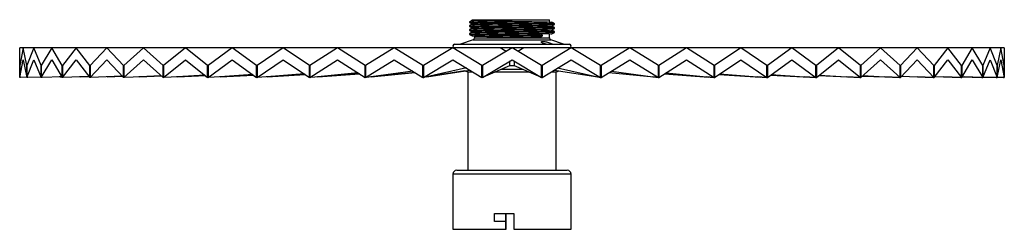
# Paper-space layout '_Derecha' of a CAD drawing. Header units: millimetres. Extents: x -250 to 250, y -86 to 20.
import ezdxf

# ---------------------------------------------------------------- set-up
doc = ezdxf.new("R2010")
doc.units = ezdxf.units.MM

psp = doc.layouts.new('_Derecha')

# ---------------------------------------------------------------- linework, layer by layer
at = {"color": 7, "linetype": 'Continuous', "lineweight": 25}
for p, q in [((-19, 20.31), (-19, 19.88)), ((-19, 20.31), (19, 20.31)), ((19, 19.1), (19, 20.31)), ((-19.68, 18.06), (-20.19, 18.02)), ((-19, 18.02), (-19, 17.88)), ((-19, 16.02), (-19, 15.88)), ((19, 17.1), (19, 17.24)), ((19, 15.1), (19, 15.24)), ((19.84, 17.06), (19.75, 17.06)), ((19.84, 15.06), (19.75, 15.06)), ((-19.68, 10.08), (-26.13, 7.91)), ((-19, 14.02), (-19, 13.88)), ((-19, 12.02), (-19, 11.03)), ((14.47, 11.38), (15.36, 12.09)), ((15.37, 12.52), (14.49, 13.24)), ((19, 11.03), (19, 13.24)), ((19.84, 13.06), (19, 13.02)), ((26.13, 7.91), (19.68, 10.08)), ((250, 6), (-250, 6)), ((-250, -9), (-250, 6)), ((-248.18, 6), (-249.99, -2.94)), ((-246.37, -2.94), (-248.18, 6)), ((-242.74, 6), (-246.33, -2.94)), ((-239.15, -2.94), (-242.74, 6)), ((-233.75, 6), (-239.07, -2.94)), ((-228.43, -2.94), (-233.75, 6)), ((-221.36, 6), (-228.33, -2.94)), ((-214.39, -2.94), (-221.36, 6)), ((-205.75, 6), (-214.27, -2.94)), ((-197.22, -2.94), (-205.75, 6)), ((-187.13, 6), (-197.07, -2.94)), ((-177.18, -2.94), (-187.13, 6)), ((-165.78, 6), (-177.01, -2.94)), ((-154.55, -2.94), (-165.78, 6)), ((-142.02, 6), (-154.36, -2.94)), ((-129.67, -2.94), (-142.02, 6)), ((-116.18, 6), (-129.46, -2.94)), ((-102.9, -2.94), (-116.18, 6)), ((-88.65, 6), (-102.68, -2.94)), ((-74.63, -2.94), (-88.65, 6)), ((-59.83, 6), (-74.39, -2.94)), ((-45.26, -2.94), (-59.83, 6)), ((-30.13, 6), (-45.02, -2.94)), ((-15.24, -2.94), (-30.13, 6)), ((-29.26, 7.91), (29.26, 7.91)), ((0, 6), (-15, -2.94)), ((-3.02, 4.2), (-6.03, 6)), ((15, -2.94), (0, 6)), ((6.03, 6), (3.02, 4.2)), ((30.13, 6), (15.24, -2.94)), ((17.5, 7.91), (17.5, 8)), ((45.02, -2.94), (30.13, 6)), ((59.83, 6), (45.26, -2.94)), ((74.39, -2.94), (59.83, 6)), ((88.65, 6), (74.63, -2.94)), ((102.68, -2.94), (88.65, 6)), ((116.18, 6), (102.9, -2.94)), ((129.46, -2.94), (116.18, 6)), ((142.02, 6), (129.67, -2.94)), ((154.36, -2.94), (142.02, 6)), ((165.78, 6), (154.55, -2.94)), ((177.01, -2.94), (165.78, 6)), ((187.13, 6), (177.18, -2.94)), ((197.07, -2.94), (187.13, 6)), ((205.75, 6), (197.22, -2.94)), ((214.27, -2.94), (205.75, 6)), ((221.36, 6), (214.39, -2.94)), ((228.33, -2.94), (221.36, 6)), ((233.75, 6), (228.43, -2.94)), ((239.07, -2.94), (233.75, 6)), ((242.74, 6), (239.15, -2.94)), ((246.33, -2.94), (242.74, 6)), ((248.18, 6), (246.37, -2.94)), ((249.99, -2.94), (248.18, 6)), ((250, 6), (250, -9)), ((-249.99, -9), (-248.18, 0)), ((-248.18, 0), (-246.37, -9)), ((-246.33, -9), (-242.74, 0)), ((-242.74, 0), (-239.15, -9)), ((-239.07, -9), (-233.75, 0)), ((-233.75, 0), (-228.43, -9)), ((-228.33, -9), (-221.36, 0)), ((-221.36, 0), (-214.39, -9)), ((-214.27, -9), (-205.75, 0)), ((-205.75, 0), (-197.22, -9)), ((-197.07, -9), (-187.13, 0)), ((-187.13, 0), (-177.18, -9)), ((-177.01, -9), (-165.78, 0)), ((-165.78, 0), (-154.55, -9)), ((-154.36, -9), (-142.02, 0)), ((-142.02, 0), (-129.67, -9)), ((-129.46, -9), (-116.18, 0)), ((-116.18, 0), (-102.9, -9)), ((-102.68, -9), (-88.65, 0)), ((-88.65, 0), (-74.63, -9)), ((-74.39, -9), (-59.83, 0)), ((-59.83, 0), (-45.26, -9)), ((-45.02, -9), (-30.13, 0)), ((-30.13, 0), (-15.24, -9)), ((-15, -9), (0, 0)), ((0, 0), (15, -9)), ((15.24, -9), (30.13, 0)), ((30.13, 0), (45.02, -9)), ((45.26, -9), (59.83, 0)), ((59.83, 0), (74.39, -9)), ((74.63, -9), (88.65, 0)), ((88.65, 0), (102.68, -9)), ((102.9, -9), (116.18, 0)), ((116.18, 0), (129.46, -9)), ((129.67, -9), (142.02, 0)), ((142.02, 0), (154.36, -9)), ((154.55, -9), (165.78, 0)), ((165.78, 0), (177.01, -9)), ((177.18, -9), (187.13, 0)), ((187.13, 0), (197.07, -9)), ((197.22, -9), (205.75, 0)), ((205.75, 0), (214.27, -9)), ((214.39, -9), (221.36, 0)), ((221.36, 0), (228.33, -9)), ((228.43, -9), (233.75, 0)), ((233.75, 0), (239.07, -9)), ((239.15, -9), (242.74, 0)), ((242.74, 0), (246.33, -9)), ((246.37, -9), (248.18, 0)), ((248.18, 0), (249.99, -9)), ((-249.99, -2.94), (-250, -2.94)), ((-249.99, -2.94), (-249.99, -9)), ((-246.37, -9), (-246.37, -2.94)), ((-246.33, -2.94), (-246.37, -2.94)), ((-246.33, -2.94), (-246.33, -9)), ((-239.15, -9), (-239.15, -2.94)), ((-239.07, -2.94), (-239.15, -2.94)), ((-239.07, -2.94), (-239.07, -9)), ((-228.43, -9), (-228.43, -2.94)), ((-228.33, -2.94), (-228.43, -2.94)), ((-228.33, -2.94), (-228.33, -9)), ((-214.39, -9), (-214.39, -2.94)), ((-214.27, -2.94), (-214.39, -2.94)), ((-214.27, -2.94), (-214.27, -9)), ((-197.22, -9), (-197.22, -2.94)), ((-197.07, -2.94), (-197.22, -2.94)), ((-197.07, -2.94), (-197.07, -9)), ((-177.01, -2.94), (-177.18, -2.94)), ((-177.18, -9), (-177.18, -2.94)), ((-177.01, -2.94), (-177.01, -9)), ((-154.36, -2.94), (-154.55, -2.94)), ((-154.55, -9), (-154.55, -2.94)), ((-154.36, -2.94), (-154.36, -9)), ((-129.67, -9), (-129.67, -2.94)), ((-129.46, -2.94), (-129.67, -2.94)), ((-129.46, -2.94), (-129.46, -9)), ((-102.9, -9), (-102.9, -2.94)), ((-102.69, -2.94), (-102.9, -2.94)), ((-102.67, -2.93), (-102.7, -2.93)), ((-102.7, -2.93), (-102.69, -2.94)), ((-102.69, -2.94), (-102.69, -9)), ((-102.68, -2.94), (-102.68, -9)), ((-74.63, -9), (-74.63, -2.94)), ((-74.47, -2.94), (-74.63, -2.94)), ((-74.37, -2.92), (-74.47, -2.93)), ((-74.47, -2.93), (-74.47, -2.94)), ((-74.47, -2.94), (-74.47, -9)), ((-74.39, -2.94), (-74.39, -9)), ((-45.26, -9), (-45.26, -2.94)), ((-45.16, -2.94), (-45.26, -2.94)), ((-44.97, -2.9), (-45.16, -2.93)), ((-45.16, -2.93), (-45.16, -2.94)), ((-45.16, -2.94), (-45.16, -9)), ((-45.02, -2.94), (-45.02, -9)), ((-23.16, -4.21), (-43.31, -8.7)), ((-15.24, -9), (-15.24, -2.94)), ((-15.19, -2.94), (-15.24, -2.94)), ((-14.51, -2.64), (-15.2, -2.93)), ((-15.2, -2.93), (-15.19, -2.94)), ((-15.19, -2.94), (-15.19, -9)), ((-15, -2.94), (-15, -9)), ((-14.51, -8.7), (-1.06, -3)), ((5.57, -4.91), (-5.57, -4.91)), ((-1.06, -3), (-1.06, -0.64)), ((-1.06, -3), (1.06, -3)), ((1.06, -0.64), (1.06, -3)), ((1.06, -3), (14.54, -8.72)), ((15.19, -2.94), (14.54, -2.67)), ((15, -9), (15, -2.94)), ((15.19, -2.94), (15.24, -2.94)), ((15.19, -9), (15.19, -2.94)), ((15.24, -2.94), (15.24, -9)), ((23.16, -4.21), (43.36, -8.71)), ((45.16, -2.94), (44.98, -2.91)), ((45.02, -9), (45.02, -2.94)), ((45.16, -2.94), (45.26, -2.94)), ((45.16, -9), (45.16, -2.94)), ((45.26, -2.94), (45.26, -9)), ((74.47, -2.94), (74.38, -2.93)), ((74.39, -9), (74.39, -2.94)), ((74.47, -2.94), (74.63, -2.94)), ((74.47, -9), (74.47, -2.94)), ((74.63, -2.94), (74.63, -9)), ((102.69, -2.94), (102.67, -2.94)), ((102.68, -9), (102.68, -2.94)), ((102.69, -2.94), (102.9, -2.94)), ((102.69, -9), (102.69, -2.94)), ((102.9, -2.94), (102.9, -9)), ((129.46, -9), (129.46, -2.94)), ((129.46, -2.94), (129.67, -2.94)), ((129.67, -2.94), (129.67, -9)), ((154.36, -9), (154.36, -2.94)), ((154.36, -2.94), (154.55, -2.94)), ((154.55, -2.94), (154.55, -9)), ((177.01, -9), (177.01, -2.94)), ((177.01, -2.94), (177.18, -2.94)), ((177.18, -2.94), (177.18, -9)), ((197.07, -9), (197.07, -2.94)), ((197.07, -2.94), (197.22, -2.94)), ((197.22, -2.94), (197.22, -9)), ((214.27, -9), (214.27, -2.94)), ((214.27, -2.94), (214.39, -2.94)), ((214.39, -2.94), (214.39, -9)), ((228.33, -9), (228.33, -2.94)), ((228.33, -2.94), (228.43, -2.94)), ((228.43, -2.94), (228.43, -9)), ((239.07, -9), (239.07, -2.94)), ((239.07, -2.94), (239.15, -2.94)), ((239.15, -2.94), (239.15, -9)), ((246.33, -9), (246.33, -2.94)), ((246.33, -2.94), (246.37, -2.94)), ((246.37, -2.94), (246.37, -9)), ((249.99, -9), (249.99, -2.94)), ((249.99, -2.94), (250, -2.94)), ((-249.54, -9), (-250, -9)), ((-246.39, -8.91), (-249.54, -9)), ((-245.89, -9), (-246.37, -9)), ((-239.23, -8.8), (-245.89, -9)), ((-238.65, -9), (-239.15, -9)), ((-228.62, -8.68), (-238.65, -9)), ((-228.62, -8.68), (-229.93, -8.72)), ((-228.63, -8.67), (-229.38, -8.7)), ((-229.38, -8.7), (-228.62, -8.68)), ((-227.94, -9), (-228.43, -9)), ((-214.73, -8.56), (-227.94, -9)), ((-214.73, -8.56), (-219.62, -8.72)), ((-214.78, -8.5), (-219.09, -8.7)), ((-219.09, -8.7), (-214.73, -8.56)), ((-213.9, -9), (-214.39, -9)), ((-198.12, -8.44), (-213.9, -9)), ((-197.76, -8.43), (-206.1, -8.72)), ((-197.87, -8.32), (-205.61, -8.7)), ((-205.61, -8.7), (-197.76, -8.43)), ((-196.74, -9), (-197.22, -9)), ((-183.8, -8.5), (-196.74, -9)), ((-177.97, -8.29), (-189.58, -8.72)), ((-178.16, -8.12), (-189.13, -8.7)), ((-189.13, -8.7), (-177.97, -8.28)), ((-176.71, -9), (-177.18, -9)), ((-166.16, -8.55), (-176.71, -9)), ((-155.66, -8.11), (-170.3, -8.72)), ((-155.96, -7.88), (-169.89, -8.7)), ((-169.89, -8.7), (-155.67, -8.11)), ((-154.11, -9), (-154.55, -9)), ((-145.64, -8.58), (-154.11, -9)), ((-131.19, -7.89), (-148.53, -8.72)), ((-131.62, -7.58), (-148.17, -8.7)), ((-148.17, -8.7), (-131.2, -7.89)), ((-129.25, -9), (-129.67, -9)), ((-122.68, -8.61), (-129.25, -9)), ((-104.96, -7.6), (-124.59, -8.72)), ((-105.57, -7.19), (-124.3, -8.7)), ((-124.3, -8.7), (-104.96, -7.6)), ((-102.69, -9), (-102.9, -9)), ((-102.69, -9), (-102.68, -8.99)), ((-102.68, -9), (-102.69, -9)), ((-102.52, -9), (-102.68, -9)), ((-97.68, -8.64), (-102.52, -9)), ((-77.44, -7.19), (-98.84, -8.72)), ((-78.29, -6.65), (-98.61, -8.7)), ((-98.61, -8.7), (-77.44, -7.19)), ((-74.47, -9), (-74.63, -9)), ((-74.47, -9), (-74.39, -8.99)), ((-74.39, -8.99), (-74.47, -9)), ((-74.29, -9), (-74.39, -9)), ((-71.04, -8.66), (-74.29, -9)), ((-49.25, -6.54), (-71.65, -8.72)), ((-50.44, -5.8), (-71.48, -8.7)), ((-71.48, -8.7), (-49.25, -6.53)), ((-45.16, -9), (-45.26, -9)), ((-45.16, -9), (-45.02, -8.97)), ((-45.02, -8.98), (-45.16, -9)), ((-44.97, -9), (-45.02, -9)), ((-43.17, -8.68), (-44.97, -9)), ((-23.93, -5.65), (-43.41, -8.72)), ((-43.31, -8.7), (-21.44, -5.26)), ((-23.94, -5.65), (-22.5, -6.14)), ((-22.5, -6.14), (-22.5, -56.14)), ((-22.5, -6.14), (-19.98, -6.14)), ((-15.19, -9), (-15.24, -9)), ((-15.19, -8.99), (-15, -8.91)), ((-8.45, -6.14), (8.45, -6.14)), ((15, -8.92), (15.19, -9)), ((15.19, -9), (15.24, -9)), ((19.98, -6.14), (22.5, -6.14)), ((21.43, -5.26), (43.55, -8.75)), ((22.5, -56.14), (22.5, -6.14)), ((44.96, -9), (43.36, -8.71)), ((43.41, -8.72), (44.97, -9)), ((44.97, -9), (44.96, -9)), ((44.97, -9), (45.02, -9)), ((45.02, -8.98), (45.16, -9)), ((45.16, -9), (45.26, -9)), ((49.25, -6.54), (72.1, -8.77)), ((50.45, -5.8), (71.56, -8.71)), ((74.28, -9), (71.56, -8.71)), ((71.65, -8.72), (74.29, -9)), ((74.29, -9), (74.28, -9)), ((74.29, -9), (74.39, -9)), ((74.29, -9), (74.29, -9)), ((74.39, -8.99), (74.47, -9)), ((74.47, -9), (74.63, -9)), ((77.44, -7.19), (99.8, -8.79)), ((78.29, -6.65), (98.72, -8.71)), ((102.51, -9), (98.72, -8.71)), ((98.84, -8.72), (102.52, -9)), ((102.52, -9), (102.51, -9)), ((102.52, -9), (102.68, -9)), ((102.52, -9), (102.52, -9)), ((102.68, -9), (102.69, -9)), ((102.69, -9), (102.9, -9)), ((104.96, -7.6), (126.27, -8.82)), ((105.57, -7.19), (124.44, -8.71)), ((129.25, -9), (124.44, -8.71)), ((124.59, -8.72), (129.25, -9)), ((129.25, -9), (129.67, -9)), ((129.25, -9), (129.25, -9)), ((129.25, -9), (129.25, -9)), ((131.19, -7.89), (151.19, -8.85)), ((131.62, -7.58), (148.35, -8.71)), ((154.1, -9), (148.35, -8.71)), ((148.53, -8.72), (154.11, -9)), ((154.11, -9), (154.1, -9)), ((154.11, -9), (154.55, -9)), ((154.11, -9), (154.11, -9)), ((155.66, -8.11), (174.28, -8.89)), ((155.96, -7.87), (170.09, -8.71)), ((176.7, -9), (170.09, -8.71)), ((170.3, -8.72), (176.71, -9)), ((176.71, -9), (176.7, -9)), ((176.71, -9), (177.18, -9)), ((176.71, -9), (176.71, -9)), ((177.97, -8.29), (195.35, -8.94)), ((178.16, -8.11), (189.35, -8.71)), ((196.73, -9), (189.35, -8.71)), ((189.58, -8.72), (196.74, -9)), ((196.74, -9), (196.73, -9)), ((196.74, -9), (197.22, -9)), ((196.74, -9), (196.74, -9)), ((197.76, -8.43), (213.89, -9)), ((197.87, -8.32), (205.85, -8.71)), ((213.89, -9), (205.85, -8.71)), ((206.1, -8.72), (213.9, -9)), ((213.9, -9), (213.89, -9)), ((213.9, -9), (214.39, -9)), ((213.9, -9), (213.9, -9)), ((214.73, -8.56), (227.93, -9)), ((214.78, -8.5), (219.35, -8.71)), ((227.93, -9), (219.35, -8.71)), ((219.62, -8.72), (227.94, -9)), ((227.94, -9), (227.93, -9)), ((227.94, -9), (228.43, -9)), ((227.94, -9), (227.94, -9)), ((228.62, -8.68), (238.65, -9)), ((228.63, -8.67), (229.66, -8.71)), ((238.65, -9), (229.66, -8.71)), ((229.93, -8.72), (238.65, -9)), ((238.65, -9), (239.15, -9)), ((238.65, -9), (238.65, -9)), ((238.65, -9), (238.65, -9)), ((245.89, -9), (239.23, -8.79)), ((239.23, -8.8), (245.89, -9)), ((239.23, -8.8), (245.89, -9)), ((245.89, -9), (246.37, -9)), ((245.89, -9), (245.89, -9)), ((245.89, -9), (245.89, -9)), ((249.54, -9), (246.39, -8.9)), ((246.39, -8.9), (249.54, -9)), ((246.39, -8.91), (249.54, -9)), ((249.54, -9), (250, -9)), ((249.54, -9), (249.54, -9)), ((249.54, -9), (249.54, -9)), ((-30, -58.14), (-30, -86.14)), ((-28, -56.14), (28, -56.14)), ((30, -86.14), (30, -58.14)), ((-8.96, -78.14), (0.95, -78.14)), ((-8.96, -82.14), (-8.96, -78.14)), ((-8.86, -82.14), (-8.86, -78.14)), ((-3.08, -82.14), (-3.08, -78.14)), ((-2.98, -82.14), (-2.98, -78.14)), ((0.95, -78.14), (0.95, -86.14)), ((-2.95, -82.14), (-8.96, -82.14)), ((-3.05, -86.14), (-3.05, -82.14)), ((-2.95, -86.14), (-2.95, -82.14)), ((-30, -86.14), (-2.95, -86.14)), ((0.95, -86.14), (30, -86.14))]:
    psp.add_line(p, q, dxfattribs=at)
at = {"color": 8, "linetype": 'Continuous', "lineweight": 25}
for p, q in [((-19.68, 10.08), (19.68, 10.08)), ((-19, 11.03), (19, 11.03)), ((30, -58.14), (-30, -58.14))]:
    psp.add_line(p, q, dxfattribs=at)
at = {"color": 7, "linetype": 'Continuous', "lineweight": 25}
for centre, radius, start, end in [((-20, 11.03), 1, 288.6015, 0), ((20, 11.03), 1, 180, 251.3985), ((-29, 6.95), 1, 105, 251.3985), ((29, 6.95), 1, 288.6015, 75), ((-28, -58.14), 2, 90, 180), ((28, -58.14), 2, 0, 90)]:
    psp.add_arc(centre, radius, start, end, dxfattribs=at)
for points, knots in [([(-20.27, 20), (-20.47, 19.88), (-20.88, 19.64), (-21.3, 19.41), (-21.5, 19.29)], [0, 0, 0, 0, 0.499993, 1, 1, 1, 1]), ([(-19, 20.1), (-19.09, 20.1), (-19.84, 20.07), (-20.26, 20.04), (-20.18, 20.01), (-20.16, 20)], [0, 0, 0, 0, 0.100623, 0.811022, 1, 1, 1, 1]), ([(-21.5, 19.29), (-21.54, 19.26), (-21.61, 19.21), (-21.65, 19.06), (-21.61, 18.91), (-21.54, 18.86), (-21.5, 18.84)], [0, 0, 0, 0, 0.246276, 0.499533, 0.753021, 1, 1, 1, 1]), ([(-21.5, 17.29), (-21.54, 17.26), (-21.61, 17.21), (-21.65, 17.06), (-21.61, 16.91), (-21.54, 16.86), (-21.5, 16.84)], [0, 0, 0, 0, 0.246276, 0.499533, 0.753021, 1, 1, 1, 1]), ([(-21.5, 15.29), (-21.54, 15.26), (-21.61, 15.21), (-21.65, 15.06), (-21.61, 14.91), (-21.54, 14.86), (-21.5, 14.84)], [0, 0, 0, 0, 0.2462761, 0.4995332, 0.7530209, 1, 1, 1, 1]), ([(-21.5, 18.84), (-21.3, 18.72), (-20.88, 18.48), (-20.47, 18.24), (-20.27, 18.12)], [0, 0, 0, 0, 0.500007, 1, 1, 1, 1]), ([(-20.27, 18), (-20.47, 17.88), (-20.88, 17.64), (-21.3, 17.41), (-21.5, 17.29)], [0, 0, 0, 0, 0.499993, 1, 1, 1, 1]), ([(-21.5, 16.84), (-21.3, 16.72), (-20.88, 16.48), (-20.47, 16.24), (-20.27, 16.12)], [0, 0, 0, 0, 0.500007, 1, 1, 1, 1]), ([(-20.27, 16), (-20.47, 15.88), (-20.88, 15.64), (-21.3, 15.41), (-21.5, 15.29)], [0, 0, 0, 0, 0.499993, 1, 1, 1, 1]), ([(-19.68, 16.06), (-19.92, 16.05), (-20.27, 16.03), (-20.19, 16.01), (-20.16, 16)], [0, 0, 0, 0, 0.675636, 1, 1, 1, 1]), ([(-20.15, 19.99), (-20.16, 19.98), (-20.18, 19.94), (-19.03, 19.87), (-16.89, 19.8), (-13.82, 19.73), (-10.03, 19.66), (-5.72, 19.58), (-1.12, 19.51), (3.55, 19.44), (8.03, 19.37), (12.09, 19.29), (15.52, 19.22), (18.13, 19.15), (19.85, 19.07), (20.12, 19.03), (20.26, 19)], [0, 0, 0, 0, 0.045459, 0.119385, 0.192301, 0.266247, 0.339916, 0.412956, 0.487017, 0.560306, 0.633688, 0.707735, 0.780728, 0.854465, 0.928368, 1, 1, 1, 1]), ([(-20.15, 17.99), (-20.16, 17.98), (-20.18, 17.94), (-19.03, 17.87), (-16.89, 17.8), (-13.82, 17.73), (-10.03, 17.66), (-5.72, 17.58), (-1.12, 17.51), (3.55, 17.44), (8.03, 17.37), (12.09, 17.29), (15.52, 17.22), (18.13, 17.15), (19.85, 17.07), (20.12, 17.03), (20.26, 17)], [0, 0, 0, 0, 0.045459, 0.119385, 0.192301, 0.266247, 0.339916, 0.412956, 0.487017, 0.560306, 0.633688, 0.707735, 0.780728, 0.854465, 0.928368, 1, 1, 1, 1]), ([(-20.15, 15.99), (-20.16, 15.98), (-20.18, 15.94), (-19.03, 15.87), (-16.89, 15.8), (-13.82, 15.73), (-10.03, 15.66), (-5.72, 15.58), (-1.12, 15.51), (3.55, 15.44), (8.03, 15.37), (12.09, 15.29), (15.52, 15.22), (18.13, 15.15), (19.85, 15.07), (20.12, 15.03), (20.26, 15)], [0, 0, 0, 0, 0.045459, 0.119385, 0.192301, 0.266247, 0.339916, 0.412956, 0.487017, 0.560306, 0.633688, 0.707735, 0.780728, 0.854465, 0.928368, 1, 1, 1, 1]), ([(-20.13, 18.12), (-20.14, 18.11), (-20.15, 18.07), (-19.04, 18.01), (-16.9, 17.94), (-13.84, 17.87), (-10.06, 17.79), (-5.75, 17.72), (-1.15, 17.65), (3.52, 17.57), (8.01, 17.5), (12.07, 17.43), (15.5, 17.36), (18.14, 17.28), (19.75, 17.21), (20.42, 17.16), (20.21, 17.13), (20.17, 17.12)], [0, 0, 0, 0, 0.035874, 0.109175, 0.181474, 0.254796, 0.327841, 0.400264, 0.473699, 0.546368, 0.61913, 0.69255, 0.764926, 0.83804, 0.911318, 0.98362, 1, 1, 1, 1]), ([(-20.13, 16.12), (-20.14, 16.11), (-20.15, 16.07), (-19.04, 16.01), (-16.9, 15.94), (-13.84, 15.87), (-10.06, 15.79), (-5.75, 15.72), (-1.15, 15.65), (3.52, 15.57), (8.01, 15.5), (12.07, 15.43), (15.5, 15.36), (18.14, 15.28), (19.75, 15.21), (20.42, 15.16), (20.21, 15.13), (20.17, 15.12)], [0, 0, 0, 0, 0.035874, 0.109175, 0.181474, 0.254796, 0.327841, 0.400264, 0.473699, 0.546368, 0.61913, 0.69255, 0.764926, 0.83804, 0.911318, 0.98362, 1, 1, 1, 1]), ([(21.5, 18.29), (21.3, 18.41), (20.88, 18.64), (20.47, 18.88), (20.27, 19)], [0, 0, 0, 0, 0.500007, 1, 1, 1, 1]), ([(20.27, 17.12), (20.47, 17.24), (20.88, 17.48), (21.3, 17.72), (21.5, 17.84)], [0, 0, 0, 0, 0.499993, 1, 1, 1, 1]), ([(21.5, 16.29), (21.3, 16.41), (20.88, 16.64), (20.47, 16.88), (20.27, 17)], [0, 0, 0, 0, 0.500007, 1, 1, 1, 1]), ([(20.27, 15.12), (20.47, 15.24), (20.88, 15.48), (21.3, 15.72), (21.5, 15.84)], [0, 0, 0, 0, 0.499993, 1, 1, 1, 1]), ([(21.5, 14.29), (21.3, 14.41), (20.88, 14.64), (20.47, 14.88), (20.27, 15)], [0, 0, 0, 0, 0.500007, 1, 1, 1, 1]), ([(21.5, 17.84), (21.54, 17.86), (21.61, 17.91), (21.65, 18.06), (21.61, 18.21), (21.54, 18.26), (21.5, 18.29)], [0, 0, 0, 0, 0.246979, 0.500467, 0.753724, 1, 1, 1, 1]), ([(21.5, 15.84), (21.54, 15.86), (21.61, 15.91), (21.65, 16.06), (21.61, 16.21), (21.54, 16.26), (21.5, 16.29)], [0, 0, 0, 0, 0.246979, 0.500467, 0.753724, 1, 1, 1, 1]), ([(-21.5, 13.29), (-21.54, 13.26), (-21.61, 13.21), (-21.65, 13.06), (-21.61, 12.91), (-21.54, 12.86), (-21.5, 12.84)], [0, 0, 0, 0, 0.246276, 0.499533, 0.753021, 1, 1, 1, 1]), ([(-21.5, 14.84), (-21.3, 14.72), (-20.88, 14.48), (-20.47, 14.24), (-20.27, 14.12)], [0, 0, 0, 0, 0.500007, 1, 1, 1, 1]), ([(-20.27, 14), (-20.47, 13.88), (-20.88, 13.64), (-21.3, 13.41), (-21.5, 13.29)], [0, 0, 0, 0, 0.499993, 1, 1, 1, 1]), ([(-21.5, 12.84), (-21.3, 12.72), (-20.88, 12.48), (-20.47, 12.24), (-20.27, 12.12)], [0, 0, 0, 0, 0.500007, 1, 1, 1, 1]), ([(-19.68, 14.06), (-19.92, 14.05), (-20.27, 14.03), (-20.19, 14.01), (-20.16, 14)], [0, 0, 0, 0, 0.6756361, 1, 1, 1, 1]), ([(-20.15, 13.99), (-20.16, 13.98), (-20.18, 13.94), (-19.03, 13.87), (-16.89, 13.8), (-13.82, 13.73), (-10.03, 13.66), (-5.72, 13.58), (-1.12, 13.51), (3.55, 13.44), (8.02, 13.37), (11.73, 13.3), (13.68, 13.26), (14.49, 13.24)], [0, 0, 0, 0, 0.059813, 0.157082, 0.253023, 0.350319, 0.447249, 0.543352, 0.640799, 0.73723, 0.833784, 0.931212, 1, 1, 1, 1]), ([(-20.13, 14.12), (-20.14, 14.11), (-20.15, 14.07), (-19.04, 14.01), (-16.9, 13.94), (-13.84, 13.87), (-10.06, 13.79), (-5.75, 13.72), (-1.15, 13.65), (3.52, 13.57), (8.01, 13.5), (12.07, 13.43), (15.5, 13.36), (18.14, 13.28), (19.75, 13.21), (20.42, 13.16), (20.21, 13.13), (20.17, 13.12)], [0, 0, 0, 0, 0.035874, 0.109175, 0.181474, 0.254796, 0.327841, 0.400264, 0.473699, 0.546368, 0.61913, 0.69255, 0.764926, 0.83804, 0.911318, 0.98362, 1, 1, 1, 1]), ([(-20.13, 12.12), (-20.14, 12.11), (-20.15, 12.07), (-19.04, 12.01), (-16.9, 11.94), (-13.84, 11.87), (-10.06, 11.79), (-5.75, 11.72), (-1.15, 11.65), (3.52, 11.57), (8, 11.5), (11.71, 11.43), (13.66, 11.39), (14.47, 11.38)], [0, 0, 0, 0, 0.048193, 0.146664, 0.24379, 0.342289, 0.440417, 0.537708, 0.63636, 0.733982, 0.831729, 0.930362, 1, 1, 1, 1]), ([(15.36, 12.09), (15.38, 12.11), (15.41, 12.14), (15.44, 12.21), (15.45, 12.26), (15.45, 12.36), (15.44, 12.4), (15.41, 12.48), (15.39, 12.51), (15.37, 12.52)], [0, 0, 0, 0, 0.25, 0.25, 0.5, 0.5, 0.75, 0.75, 1, 1, 1, 1]), ([(20.27, 13.12), (20.47, 13.24), (20.88, 13.48), (21.3, 13.72), (21.5, 13.84)], [0, 0, 0, 0, 0.499993, 1, 1, 1, 1]), ([(21.5, 13.84), (21.54, 13.86), (21.61, 13.91), (21.65, 14.06), (21.61, 14.21), (21.54, 14.26), (21.5, 14.29)], [0, 0, 0, 0, 0.246979, 0.500467, 0.753724, 1, 1, 1, 1]), ([(16.6, 7.91), (16.37, 7.99), (15.83, 8.17), (15.22, 8.5), (14.84, 8.85), (14.84, 9.12), (15.2, 9.29), (15.85, 9.32), (16.68, 9.23), (17.61, 9.04), (18.6, 8.76), (19.52, 8.43), (20.21, 8.13), (20.43, 7.97), (20.5, 7.91)], [0, 0, 0, 0, 0.0659995, 0.1592224, 0.2543023, 0.3479711, 0.4369121, 0.5202338, 0.6004137, 0.6814273, 0.7664541, 0.8566459, 0.9507518, 1, 1, 1, 1]), ([(15.77, 8.24), (15.82, 8.24), (16.06, 8.26), (16.72, 8.16), (17.39, 8.04), (17.76, 7.93), (17.83, 7.91)], [0, 0, 0, 0, 0.094501, 0.501009, 0.912433, 1, 1, 1, 1]), ([(22.4, -6.15), (22.5, -6.11), (22.75, -6.02), (23.27, -5.83), (23.7, -5.68), (23.82, -5.63)], [0, 0, 0, 0, 0.300466, 0.792788, 1, 1, 1, 1])]:
    psp.add_open_spline(points, degree=3, knots=knots, dxfattribs=at)
at = {"color": 8, "linetype": 'Continuous', "lineweight": 25}
for points, knots in [([(-21.39, 19.29), (-21.41, 19.27), (-21.45, 19.23), (-20.2, 19.16), (-17.92, 19.09), (-14.67, 19.01), (-10.66, 18.94), (-6.08, 18.87), (-1.2, 18.79), (3.75, 18.72), (8.51, 18.65), (12.82, 18.58), (16.46, 18.5), (19.23, 18.43), (21.06, 18.36), (21.36, 18.31), (21.5, 18.29)], [0, 0, 0, 0, 0.051824, 0.125196, 0.197565, 0.270957, 0.344073, 0.416565, 0.49007, 0.56281, 0.635641, 0.709133, 0.781578, 0.854762, 0.928111, 1, 1, 1, 1]), ([(-21.39, 17.29), (-21.41, 17.27), (-21.45, 17.23), (-20.2, 17.16), (-17.92, 17.09), (-14.67, 17.01), (-10.66, 16.94), (-6.08, 16.87), (-1.2, 16.79), (3.75, 16.72), (8.51, 16.65), (12.82, 16.58), (16.46, 16.5), (19.23, 16.43), (21.06, 16.36), (21.36, 16.31), (21.5, 16.29)], [0, 0, 0, 0, 0.051824, 0.125196, 0.197565, 0.270957, 0.344073, 0.416565, 0.49007, 0.56281, 0.635641, 0.709133, 0.781578, 0.854762, 0.928111, 1, 1, 1, 1]), ([(-21.39, 15.29), (-21.41, 15.27), (-21.45, 15.23), (-20.2, 15.16), (-17.92, 15.09), (-14.67, 15.01), (-10.66, 14.94), (-6.08, 14.87), (-1.2, 14.79), (3.75, 14.72), (8.51, 14.65), (12.82, 14.58), (16.46, 14.5), (19.23, 14.43), (21.06, 14.36), (21.36, 14.31), (21.5, 14.29)], [0, 0, 0, 0, 0.051824, 0.125196, 0.197565, 0.270957, 0.344073, 0.416565, 0.49007, 0.56281, 0.635641, 0.709133, 0.781578, 0.854762, 0.928111, 1, 1, 1, 1]), ([(-21.36, 18.84), (-21.37, 18.83), (-21.39, 18.79), (-20.2, 18.73), (-17.93, 18.66), (-14.67, 18.58), (-10.66, 18.51), (-6.09, 18.44), (-1.21, 18.36), (3.75, 18.29), (8.51, 18.22), (12.81, 18.14), (16.45, 18.07), (19.26, 18), (20.95, 17.92), (21.66, 17.87), (21.45, 17.84), (21.42, 17.84)], [0, 0, 0, 0, 0.037724, 0.11109, 0.183453, 0.256839, 0.32995, 0.402436, 0.475936, 0.548669, 0.621495, 0.694981, 0.767421, 0.840599, 0.913942, 0.986309, 1, 1, 1, 1]), ([(-21.36, 16.84), (-21.37, 16.83), (-21.39, 16.79), (-20.2, 16.73), (-17.93, 16.66), (-14.67, 16.58), (-10.66, 16.51), (-6.09, 16.44), (-1.21, 16.36), (3.75, 16.29), (8.51, 16.22), (12.81, 16.14), (16.45, 16.07), (19.26, 16), (20.95, 15.92), (21.66, 15.87), (21.45, 15.84), (21.42, 15.84)], [0, 0, 0, 0, 0.037724, 0.11109, 0.183453, 0.256839, 0.32995, 0.402436, 0.475936, 0.548669, 0.621495, 0.694981, 0.767421, 0.840599, 0.913942, 0.986309, 1, 1, 1, 1]), ([(-21.39, 13.29), (-21.41, 13.27), (-21.45, 13.23), (-20.2, 13.16), (-17.92, 13.09), (-14.67, 13.01), (-10.66, 12.94), (-6.08, 12.87), (-1.2, 12.79), (3.76, 12.72), (8.5, 12.65), (12.44, 12.58), (14.51, 12.54), (15.37, 12.52)], [0, 0, 0, 0, 0.068099, 0.16451, 0.259605, 0.356044, 0.45212, 0.547376, 0.643965, 0.739546, 0.835248, 0.931818, 1, 1, 1, 1]), ([(-21.36, 14.84), (-21.37, 14.83), (-21.39, 14.79), (-20.2, 14.73), (-17.93, 14.66), (-14.67, 14.58), (-10.66, 14.51), (-6.09, 14.44), (-1.21, 14.36), (3.75, 14.29), (8.51, 14.22), (12.81, 14.14), (16.45, 14.07), (19.26, 14), (20.95, 13.92), (21.66, 13.87), (21.45, 13.84), (21.42, 13.84)], [0, 0, 0, 0, 0.037724, 0.11109, 0.183453, 0.256839, 0.32995, 0.402436, 0.475936, 0.548669, 0.621495, 0.694981, 0.767421, 0.840599, 0.913942, 0.986309, 1, 1, 1, 1]), ([(-21.36, 12.84), (-21.37, 12.83), (-21.39, 12.79), (-20.2, 12.73), (-17.93, 12.66), (-14.67, 12.58), (-10.66, 12.51), (-6.09, 12.44), (-1.21, 12.36), (3.75, 12.29), (8.5, 12.22), (12.44, 12.15), (14.51, 12.11), (15.36, 12.09)], [0, 0, 0, 0, 0.05051, 0.148741, 0.245631, 0.34389, 0.44178, 0.538834, 0.637245, 0.73463, 0.832139, 0.930531, 1, 1, 1, 1])]:
    psp.add_open_spline(points, degree=3, knots=knots, dxfattribs=at)

doc.saveas('drawing.dxf')
